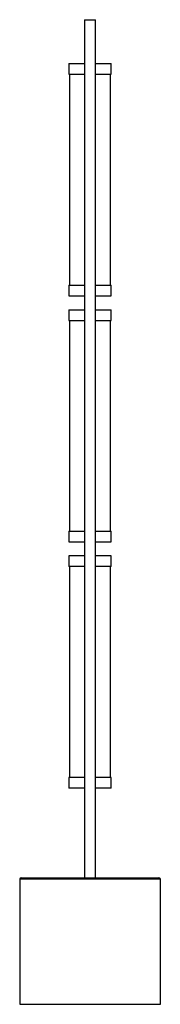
# Paper-space layout '_Posterior' of a CAD drawing. Header units: millimetres. Extents: x 75 to 275, y -642 to 758.
import ezdxf

# ---------------------------------------------------------------- set-up
doc = ezdxf.new("R2010")
doc.units = ezdxf.units.MM

psp = doc.layouts.new('_Posterior')

# ---------------------------------------------------------------- linework, layer by layer
at = {"color": 7, "linetype": 'Continuous', "lineweight": 25}
for p, q in [((167.1, 757.7), (167.1, -462.3)), ((167.1, 757.7), (183.1, 757.7)), ((183.1, -462.3), (183.1, 757.7)), ((145.1, 695.2), (145.1, 680.2)), ((145.1, 695.2), (167.1, 695.2)), ((183.1, 695.2), (205.1, 695.2)), ((205.1, 680.2), (205.1, 695.2)), ((145.1, 680.2), (167.1, 680.2)), ((146.1, 680.2), (146.1, 380.2)), ((183.1, 680.2), (205.1, 680.2)), ((204.1, 380.2), (204.1, 680.2)), ((145.1, 380.2), (145.1, 365.2)), ((145.1, 380.2), (167.1, 380.2)), ((183.1, 380.2), (205.1, 380.2)), ((205.1, 365.2), (205.1, 380.2)), ((145.1, 365.2), (167.1, 365.2)), ((183.1, 365.2), (205.1, 365.2)), ((145.1, 345.2), (145.1, 330.2)), ((145.1, 345.2), (167.1, 345.2)), ((183.1, 345.2), (205.1, 345.2)), ((205.1, 330.2), (205.1, 345.2)), ((145.1, 330.2), (167.1, 330.2)), ((146.1, 330.2), (146.1, 30.2)), ((183.1, 330.2), (205.1, 330.2)), ((204.1, 30.2), (204.1, 330.2)), ((145.1, 30.2), (145.1, 15.2)), ((145.1, 30.2), (167.1, 30.2)), ((183.1, 30.2), (205.1, 30.2)), ((205.1, 15.2), (205.1, 30.2)), ((145.1, 15.2), (167.1, 15.2)), ((183.1, 15.2), (205.1, 15.2)), ((145.1, -4.8), (145.1, -19.8)), ((167.1, -4.8), (145.1, -4.8)), ((205.1, -4.8), (183.1, -4.8)), ((205.1, -19.8), (205.1, -4.8)), ((167.1, -19.8), (145.1, -19.8)), ((146.1, -19.8), (146.1, -319.8)), ((205.1, -19.8), (183.1, -19.8)), ((204.1, -319.8), (204.1, -19.8)), ((145.1, -319.8), (145.1, -334.8)), ((167.1, -319.8), (145.1, -319.8)), ((205.1, -319.8), (183.1, -319.8)), ((205.1, -334.8), (205.1, -319.8)), ((167.1, -334.8), (145.1, -334.8)), ((205.1, -334.8), (183.1, -334.8)), ((75.1, -464.3), (75.1, -642.3)), ((77.1, -462.3), (273.1, -462.3)), ((275.1, -642.3), (275.1, -464.3)), ((75.1, -642.3), (275.1, -642.3))]:
    psp.add_line(p, q, dxfattribs=at)
at = {"color": 8, "linetype": 'Continuous', "lineweight": 25}
psp.add_line((275.1, -464.3), (75.1, -464.3), dxfattribs=at)
at = {"color": 7, "linetype": 'Continuous', "lineweight": 25}
for centre, start, end in [((77.1, -464.3), 90, 180), ((273.1, -464.3), 360, 90)]:
    psp.add_arc(centre, 2, start, end, dxfattribs=at)

doc.saveas('drawing.dxf')
